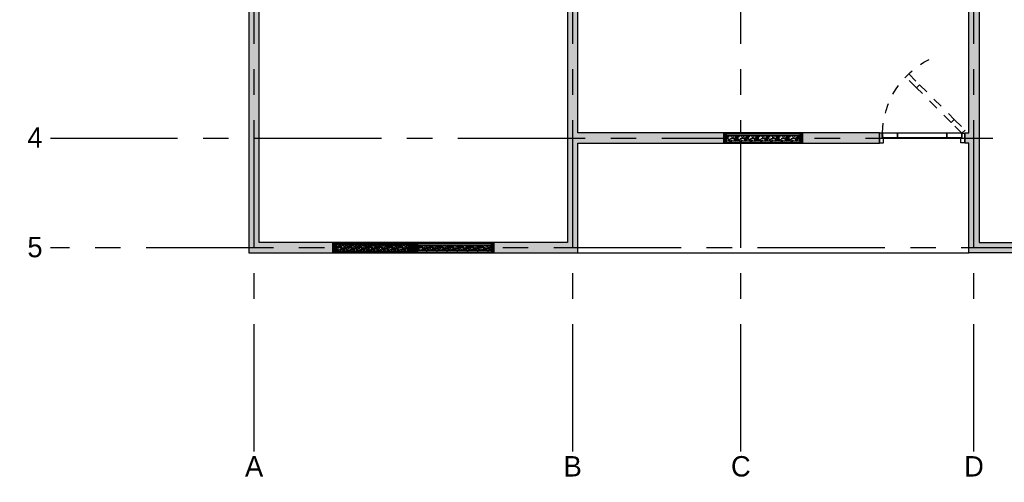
# Model space of a CAD drawing. Header units: millimetres. Extents: x 6619.4 to 6634.2, y 1232.2 to 1243.1.
# Tile 1 of 3: x 6619.4 to 6629.1, y 1232.2 to 1236.7. Entities that reach past the tile are written whole.
import ezdxf
from ezdxf.enums import TextEntityAlignment as Align

# ---------------------------------------------------------------- set-up
doc = ezdxf.new("R2010")
doc.units = ezdxf.units.MM
doc.set_wipeout_variables(frame=1)
doc.linetypes.add('CENTER', pattern=[2, 1.25, -0.25, 0.25, -0.25])
doc.linetypes.add('HIDDEN', pattern=[0.375, 0.25, -0.125])
for name, color, linetype in [('EJES', 2, 'CENTER'), ('EJES @ 0.5', 2, 'CENTER'), ('PAREDES', 3, 'Continuous'), ('PATT', 8, 'Continuous'), ('PISO', 1, 'Continuous'), ('PUERTAS', 2, 'Continuous'), ('VENTANAS', 2, 'Continuous')]:
    doc.layers.add(name, color=color, linetype=linetype)
doc.styles.add('century gothic', font='GOTHIC.TTF')
doc.styles.get("Standard").update_dxf_attribs({"font": 'arial.ttf'})

# ---------------------------------------------------------------- blocks, each defined once
blk = doc.blocks.new('ejes')
at = {"color": 2, "linetype": 'Continuous'}
blk.add_wipeout([(-0.109, 0.275), (-0.065, 0.291), (-0.006, 0.3), (0.06, 0.297), (0.095, 0.288), (0.16, 0.261), (0.183, 0.246), (0.215, 0.22), (0.241, 0.193), (0.271, 0.149), (0.271, 0.149), (0.292, 0.103), (0.304, 0.065), (0.309, 0.032), (0.31, 0.001), (0.309, -0.027), (0.309, -0.027), (0.3, -0.077), (0.288, -0.113), (0.279, -0.133), (0.259, -0.168), (0.238, -0.195), (0.219, -0.215), (0.19, -0.24), (0.159, -0.26), (0.125, -0.277), (0.089, -0.289), (0.046, -0.297), (0.01, -0.299), (-0.037, -0.296), (-0.069, -0.289), (-0.097, -0.279), (-0.144, -0.256), (-0.171, -0.238), (-0.192, -0.221), (-0.215, -0.197), (-0.215, -0.197), (-0.257, -0.136), (-0.272, -0.101), (-0.272, -0.101), (-0.287, -0.034), (-0.29, 0.001), (-0.287, 0.036), (-0.281, 0.07), (-0.273, 0.099), (-0.258, 0.134), (-0.234, 0.174), (-0.216, 0.198), (-0.197, 0.217), (-0.175, 0.236), (-0.154, 0.251), (-0.126, 0.268), (-0.126, 0.268), (-0.118, 0.272)], dxfattribs=at)
at = {"layer": 'EJES', "color": 3}
blk.add_attdef('EJES', text='', height=0.3, dxfattribs=at).set_placement((0.01, -0.174), align=Align.CENTER)
blk = doc.blocks.new('D1')
at = {"layer": 'PUERTAS', "color": 8, "linetype": 'HIDDEN', "ltscale": 0.1}
for points in [[(-4208.25, 3483.89), (-4218.86, 3473.29), (-4215.89, 3470.32), (-4205.28, 3480.92)], [(-4218.86, 3473.29), (-4252.9, 3439.25), (-4249.93, 3436.28), (-4215.89, 3470.32)], [(-4252.9, 3439.25), (-4263.5, 3428.64), (-4260.53, 3425.67), (-4249.93, 3436.28)]]:
    blk.add_lwpolyline(points, close=True, dxfattribs=at)
at = {"layer": 'PUERTAS'}
for points in [[(-4263.46, 3425.67), (-4263.46, 3416.17), (-4259.46, 3416.17), (-4259.46, 3421.47), (-4260.73, 3421.47), (-4260.73, 3425.67), (-4263.46, 3425.67)], [(-4179.46, 3425.67), (-4179.46, 3416.17), (-4183.46, 3416.17), (-4183.46, 3421.47), (-4182.19, 3421.47), (-4182.19, 3425.67), (-4179.46, 3425.67)]]:
    blk.add_lwpolyline(points, dxfattribs=at)
for points in [[(-4245.53, 3421.47), (-4260.53, 3421.47), (-4260.53, 3425.67), (-4245.53, 3425.67)], [(-4197.39, 3421.47), (-4245.53, 3421.47), (-4245.53, 3425.67), (-4197.39, 3425.67)], [(-4182.39, 3421.47), (-4197.39, 3421.47), (-4197.39, 3425.67), (-4182.39, 3425.67)]]:
    blk.add_lwpolyline(points, close=True, dxfattribs=at)
at = {"layer": 'PUERTAS', "color": 8, "linetype": 'HIDDEN', "ltscale": 0.1}
blk.add_arc((-4265.71, 3423.52), 83.35, 1.47745, 63.28932, dxfattribs=at)
blk = doc.blocks.new('PZ00')
at = {"layer": 'VENTANAS'}
h = blk.add_hatch(dxfattribs=at)
h.set_pattern_fill('LOGEND', color=250, scale=0.06, pattern_type=2)
h.set_pattern_definition([(0, (0.021, 0), (0.06, 0.06), [0.018, -0.042]), (0, (0.021, 0.003), (0.06, 0.06), [0.018, -0.042]), (0, (0.024, 0.009), (0.06, 0.06), [0.012, -0.048]), (0, (0.027, 0.015), (0.06, 0.06), [0.009, -0.051]), (0, (0.027, 0.021), (0.06, 0.06), [0.006, -0.054]), (0, (0.012, 0.027), (0.06, 0.06), [0.003, -0.015, 0.003, -0.039]), (0, (0.021, 0.03), (0.06, 0.06), [0.003, -0.024, 0.009, -0.024]), (0, (0.033, 0.033), (0.06, 0.06), [0.003, -0.003, 0.003, -0.051]), (0, (0.03, 0.036), (0.06, 0.06), [0.003, -0.057]), (0, (0.027, 0.042), (0.06, 0.06), [0.009, -0.051]), (0, (0.027, 0.048), (0.06, 0.06), [0.012, -0.048]), (0, (0.024, 0.054), (0.06, 0.06), [0.015, -0.018, 0.003, -0.024]), (90, (0, 0.018), (-0.06, 0.06), [0.003, -0.006, 0.015, -0.036]), (90, (0.003, 0.024), (-0.06, 0.06), [0.003, -0.003, 0.009, -0.045]), (90, (0.006, 0.048), (-0.06, 0.06), [0.006, -0.054]), (90, (0.009, 0.024), (-0.06, 0.06), [0.012, -0.018, 0.003, -0.027]), (90, (0.012, 0.057), (-0.06, 0.06), [0.003, -0.057]), (90, (0.015, 0.027), (-0.06, 0.06), [0.009, -0.051]), (90, (0.021, 0.03), (-0.06, 0.06), [0.006, -0.054]), (90, (0.027, 0.03), (-0.06, 0.06), [0.003, -0.009, 0.009, -0.039]), (90, (0.03, 0.033), (-0.06, 0.06), [0.003, -0.057]), (90, (0.033, 0.021), (-0.06, 0.06), [0.0084, -0.0516]), (90, (0.036, 0.009), (-0.06, 0.06), [0.006, -0.054]), (90, (0.042, 0.033), (-0.06, 0.06), [0.003, -0.057]), (90, (0.048, 0.03), (-0.06, 0.06), [0.009, -0.051]), (90, (0.054, 0.03), (-0.06, 0.06), [0.009, -0.051]), (45, (0.045, 0.006), (7e-18, 0.06), [0.0042426, -0.0042426, 0.0042426, -0.07212501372]), (45, (0.033, 0.021), (7e-18, 0.06), [0.0084852, -0.0763676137]), (45, (0.009, 0.051), (7e-18, 0.06), [0.0084852, -0.0763676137]), (45, (0.021, 0.036), (7e-18, 0.06), [0.0084852, -0.0763676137]), (45, (0.024, 0.024), (7e-18, 0.06), [0.0084852, -0.0763676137]), (45, (0.042, 0.012), (7e-18, 0.06), [0.0084852, -0.0763676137]), (45, (0.036, 0.015), (7e-18, 0.06), [0.01272792, -0.0721248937]), (45, (0.018, 0.042), (7e-18, 0.06), [0.0042426, -0.0806102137]), (45, (0.015, 0.048), (7e-18, 0.06), [0.0042426, -0.0806102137]), (45, (0.039, 0.048), (7e-18, 0.06), [0.0042426, -0.0806102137]), (45, (0.015, 0.018), (7e-18, 0.06), [0.0042426, -0.0806102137]), (45, (0.048, 0.039), (7e-18, 0.06), [0.0042426, -0.0806102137]), (45, (0.027, 0.033), (7e-18, 0.06), [0.0042426, -0.0806102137]), (45, (0.033, 0.039), (7e-18, 0.06), [0.0042426, -0.0806102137]), (135, (0.03, 0.027), (-0.06, 7e-18), [0.0042426, -0.0042426, 0.01272792, -0.06363969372]), (135, (0.039, 0.027), (-0.06, 7e-18), [0.0042426, -0.0806102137]), (135, (0.039, 0.006), (-0.06, 7e-18), [0.0042426, -0.0806102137]), (135, (0.027, 0.021), (-0.06, 7e-18), [0.0042426, -0.0806102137]), (135, (0.036, 0.033), (-0.06, 7e-18), [0.0042426, -0.0806102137]), (135, (0.021, 0.018), (-0.06, 7e-18), [0.0042426, -0.0806102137]), (135, (0.045, 0.018), (-0.06, 7e-18), [0.0042426, -0.0806102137]), (135, (0.003, 0), (-0.06, 7e-18), [0.0042426, -0.0806102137]), (135, (0.006, 0.003), (-0.06, 7e-18), [0.0084852, -0.0763676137]), (135, (0.009, 0.006), (-0.06, 7e-18), [0.0084852, -0.0763676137]), (135, (0.015, 0.006), (-0.06, 7e-18), [0.0084852, -0.0763676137]), (135, (0.018, 0.012), (-0.06, 7e-18), [0.0084852, -0.0763676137]), (135, (0.042, 0.036), (-0.06, 7e-18), [0.0084852, -0.0763676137]), (135, (0.054, 0.006), (-0.06, 7e-18), [0.0084852, -0.0763676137]), (135, (0.057, 0.054), (-0.06, 7e-18), [0.0084852, -0.0763676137]), (135, (0.057, 0.048), (-0.06, 7e-18), [0.0084852, -0.0763676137]), (135, (0.051, 0.045), (-0.06, 7e-18), [0.0084852, -0.0763676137]), (135, (0.009, 0.045), (-0.06, 7e-18), [0.01272792, -0.0721248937]), (135, (0.048, 0.039), (-0.06, 7e-18), [0.01272792, -0.0721248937]), (26.5650512, (0.015, 0.057), (0.06, 2e-11), [0.006708, -0.1274560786]), (26.5650512, (0.015, 0.027), (0.06, 2e-11), [0.006708, -0.1274560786]), (26.5650512, (0.021, 0.045), (0.06, 2e-11), [0.006708, -0.1274560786]), (26.5650512, (0.039, 0.003), (0.06, 2e-11), [0.006708, -0.1274560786]), (26.5650512, (0.036, 0.009), (0.06, 2e-11), [0.006708, -0.1274560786]), (26.5650512, (0.018, 0.021), (0.06, 2e-11), [0.006708, -0.1274560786]), (26.5650512, (0.018, 0.051), (0.06, 2e-11), [0.006708, -0.1274560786]), (26.5650512, (0.036, 0.033), (0.06, 2e-11), [0.013416, -0.1207480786]), (63.4349488, (0.036, 0.042), (3e-12, 0.06), [0.006708, -0.1274560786]), (63.4349488, (0.045, 0.024), (3e-12, 0.06), [0.006708, -0.1274560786]), (63.4349488, (0.015, 0.036), (3e-12, 0.06), [0.006708, -0.1274560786]), (63.4349488, (0.003, 0.039), (3e-12, 0.06), [0.006708, -0.1274560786]), (63.4349488, (0.039, 0.027), (3e-12, 0.06), [0.006708, -0.1274560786]), (63.4349488, (0.033, 0.027), (3e-12, 0.06), [0.006708, -0.1274560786]), (63.4349488, (0.009, 0.036), (3e-12, 0.06), [0.013416, -0.1207480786]), (63.4349488, (0.054, 0.015), (3e-12, 0.06), [0.013416, -0.1207480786]), (63.4349488, (0.048, 0.018), (3e-12, 0.06), [0.013416, -0.1207480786]), (116.5650512, (0, 0.009), (-2e-11, 0.06), [0.006708, -0.1274560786]), (116.5650512, (0, 0.042), (-2e-11, 0.06), [0.006708, -0.1274560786]), (116.5650512, (0.012, 0), (-2e-11, 0.06), [0.006708, -0.1274560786]), (116.5650512, (0.006, 0.054), (-2e-11, 0.06), [0.006708, -0.1274560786]), (116.5650512, (0.012, 0.018), (-2e-11, 0.06), [0.006708, -0.1274560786]), (116.5650512, (0.024, 0.024), (-2e-11, 0.06), [0.006708, -0.1274560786]), (116.5650512, (0.03, 0.036), (-2e-11, 0.06), [0.006708, -0.1274560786]), (116.5650512, (0.003, 0.012), (1.927e-08, 0.06000000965), [0.006708, -0.1274560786]), (116.5650512, (0.018, 0.021), (-2e-11, 0.06), [0.006708, -0.1274560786]), (116.5650512, (0.036, 0.015), (-2e-11, 0.06), [0.006708, -0.1274560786]), (116.5650512, (0.042, 0.021), (-2e-11, 0.06), [0.006708, -0.1274560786]), (116.5650512, (0.054, 0.039), (-2e-11, 0.06), [0.006708, -0.1274560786]), (116.5650512, (0.009, 0.057), (-2e-11, 0.06), [0.006708, -0.1274560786]), (116.5650512, (0, 0.054), (-2e-11, 0.06), [0.013416, -0.1207480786]), (116.5650512, (0.009, 0.012), (-2e-11, 0.06), [0.013416, -0.1207480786]), (153.4349488, (0, 0.003), (-0.06, 3e-12), [0.006708, -0.1274560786]), (153.4349488, (0.051, 0), (-0.06, 3e-12), [0.006708, -0.1274560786]), (153.4349488, (0.048, 0.03), (-0.06, 3e-12), [0.006708, -0.1274560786]), (153.4349488, (0.024, 0.009), (-0.06, 3e-12), [0.006708, -0.1274560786]), (153.4349488, (0.021, 0.003), (-0.06, 3e-12), [0.006708, -0.1274560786]), (153.4349488, (0.027, 0.015), (-0.06, 3e-12), [0.006708, -0.1274560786]), (153.4349488, (0.045, 0.051), (-0.06, 3e-12), [0.006708, -0.1274560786]), (153.4349488, (0.051, 0.054), (-0.06, 3e-12), [0.013416, -0.1207480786])])
h.paths.add_polyline_path([(6626.9959, 1232.522), (6626.9709, 1232.522), (6626.9709, 1232.432), (6626.9959, 1232.432)])
blk.add_lwpolyline([(6626.9709, 1232.522), (6626.9709, 1232.432), (6626.9959, 1232.432), (6626.9959, 1232.522)], close=True, dxfattribs=at)
blk = doc.blocks.new('V01')
blk.add_wipeout([(6626.9669, 1232.3745), (6628.5449, 1232.3745), (6628.5449, 1232.2745), (6626.9669, 1232.2745)]).dxf.layer = 'VENTANAS'
at = {"layer": 'VENTANAS'}
h = blk.add_hatch(dxfattribs=at)
h.set_pattern_fill('MADERA_03', color=250, scale=0.1, pattern_type=2)
h.set_pattern_definition([(0, (4.53784, -0.57398), (0, 0.1), [0.02, -0.08]), (8.9726, (4.5388366, -0.6279777), (0.600000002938, 0.099999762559), [0.0192354, -1.9043029]), (5.7105, (4.537837, -0.621978), (0.900000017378, 0.09999855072), [0.0200998, -0.9848876]), (344.5779, (4.5378366, -0.5919777), (1.0999999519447, -0.2999987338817), [0.0300832, -2.9782377]), (353.6599, (4.539837, -0.558978), (0.100000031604, 2.043e-07), [0.0181108, -0.8874276]), (345.0686, (4.5428366, -0.615978), (0.3999999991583, -0.0999998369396), [0.0155242, -1.5368932]), (348.6901, (4.507837, -0.557978), (0.10000002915, 3.7066e-08), [0.0407922, -0.4691097]), (5.7105, (4.538837, -0.636978), (0.900000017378, 0.09999855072), [0.0100499, -0.9949375]), (0, (4.53784, -0.59498), (0, 0.1), [0.01, -0.09]), (0, (4.51784, -0.58298), (0, 0.1), [0.03, -0.07]), (11.3099, (4.537837, -0.567978), (0.399999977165, 0.099999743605), [0.010198, -0.4997039]), (2.7263, (4.5278366, -0.6049777), (2.0000000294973, 0.0999996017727), [0.0210238, -2.0813558]), (352.4054, (4.5328366, -0.607978), (0.7999999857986, -0.099999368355), [0.0151327, -1.4981417]), (0, (4.52784, -0.64598), (0, 0.1), [0.02, -0.08]), (358.8309, (4.5178366, -0.6509777), (0.10000001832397, 7.68017e-08), [0.0490102, -4.85201]), (0, (4.51784, -0.57598), (0, 0.1), [0.01, -0.09]), (0, (4.52784, -0.56798), (0, 0.1), [0.01, -0.09]), (0, (4.48284, -0.55898), (0, 0.1), [0.015, -0.085]), (350.5377, (4.509837, -0.553978), (0.10000000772, 3.876e-08), [0.0304138, -0.5778624]), (0, (4.47784, -0.55398), (0, 0.1), [0.02, -0.08]), (0, (4.46684, -0.64398), (0, 0.1), [0.011, -0.089]), (0, (4.51784, -0.63898), (0, 0.1), [0.01, -0.09]), (0, (4.46684, -0.63598), (0, 0.1), [0.021, -0.079]), (5.4403, (4.5178366, -0.6299777), (0.999999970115, 0.099999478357), [0.021095, -2.0884072]), (0, (4.51884, -0.62198), (0, 0.1), [0.019, -0.081]), (0, (4.46684, -0.61998), (0, 0.1), [0.011, -0.089]), (358.8309, (4.4788366, -0.6039777), (0.10000001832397, 7.68017e-08), [0.0490102, -4.85201]), (0, (4.48784, -0.59498), (0, 0.1), [0.01, -0.09]), (0, (4.47784, -0.59198), (0, 0.1), [0.01, -0.09]), (0, (4.51784, -0.59198), (0, 0.1), [0.02, -0.08]), (0, (4.49784, -0.58998), (0, 0.1), [0.01, -0.09]), (0, (4.47784, -0.57798), (0, 0.1), [0.02, -0.08]), (19.6538, (4.5048366, -0.619978), (1.100000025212, 0.39999945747), [0.0148661, -1.4717406]), (11.3099, (4.487837, -0.591978), (0.399999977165, 0.099999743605), [0.010198, -0.4997039]), (11.3099, (4.527837, -0.596978), (0.399999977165, 0.099999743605), [0.010198, -0.4997039]), (5.7105, (4.497837, -0.558978), (0.900000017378, 0.09999855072), [0.0100499, -0.9949375]), (349.6952, (4.466837, -0.551978), (0.599999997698, -0.099999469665), [0.0111803, -1.1068535]), (348.6901, (4.477837, -0.643978), (0.10000002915, 3.7066e-08), [0.010198, -0.4997039]), (90, (4.48784, -0.64598), (-0.1, 6e-18), [0, -0.1]), (346.6076, (4.4668366, -0.5899777), (1.700000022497, -0.3999969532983), [0.021587, -2.1371154]), (11.3099, (4.527837, -0.575978), (0.399999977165, 0.099999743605), [0.010198, -0.4997039]), (10.3048, (4.527837, -0.638978), (0.499999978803, 0.099999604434), [0.0111803, -1.1068535]), (348.6901, (4.497837, -0.594978), (0.10000002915, 3.7066e-08), [0.010198, -0.4997039]), (348.6901, (4.507837, -0.589978), (0.10000002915, 3.7066e-08), [0.010198, -0.4997039]), (341.5651, (4.466837, -0.599978), (0.09999997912, 1.1683e-07), [0.0126491, -0.3035786]), (345.9638, (4.477837, -0.565978), (0.09999996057, 1.2437e-07), [0.0412311, -0.3710794]), (343.3008, (4.497837, -0.558978), (0.699999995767, -0.199999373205), [0.0313209, -1.0127095]), (0, (4.49784, -0.55398), (0, 0.1), [0.012, -0.088]), (345.9638, (4.487837, -0.635978), (0.09999996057, 1.2437e-07), [0.0412311, -0.3710794]), (345.9638, (4.477837, -0.628978), (0.09999996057, 1.2437e-07), [0.0412311, -0.3710794]), (345.9638, (4.477837, -0.619978), (0.09999996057, 1.2437e-07), [0.0412311, -0.3710794]), (349.6952, (4.466837, -0.575978), (0.599999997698, -0.099999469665), [0.0111803, -1.1068535]), (345.9638, (4.497837, -0.577978), (0.09999996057, 1.2437e-07), [0.0206155, -0.391695]), (349.6952, (4.466837, -0.607978), (0.599999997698, -0.099999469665), [0.0111803, -1.1068535]), (357.6141, (4.5188366, -0.6149777), (0.0999999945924, 1.22641e-07), [0.0240208, -2.3780615]), (349.6952, (4.507837, -0.596978), (0.599999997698, -0.099999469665), [0.0111803, -1.1068535]), (12.5288, (4.518837, -0.598978), (0.400000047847, 0.099999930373), [0.0092195, -0.9127349]), (349.5626, (4.4668366, -0.6129777), (1.099999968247, -0.1999985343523), [0.0386394, -3.8252955]), (351.8699, (4.504837, -0.619978), (0.099999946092, -2.4175e-08), [0.0141421, -0.6929646]), (4.7636, (4.477837, -0.609978), (1.099999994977, 0.099999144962), [0.0240832, -1.1800762]), (0, (4.50184, -0.60798), (0, 0.1), [0.031, -0.069]), (344.7449, (4.466837, -0.562978), (0.399999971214, -0.099999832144), [0.0114018, -1.1287736]), (350.5377, (4.487837, -0.645978), (0.10000000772, 3.876e-08), [0.0304138, -0.5778624]), (340.0169, (4.466837, -0.624978), (0.29999998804, -0.09999993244), [0.0117047, -1.1587652]), (0, (4.54784, -0.56598), (0, 0.1), [0.005, -0.095]), (0, (4.54784, -0.60998), (0, 0.1), [0.01, -0.09]), (11.3099, (4.547837, -0.645978), (0.399999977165, 0.099999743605), [0.010198, -0.4997039]), (0, (4.54884, -0.63598), (0, 0.1), [0.018, -0.082]), (343.3008, (4.547837, -0.582978), (0.699999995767, -0.199999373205), [0.0104403, -1.0335901]), (348.0207, (4.5488366, -0.6039777), (1.8999999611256, -0.4001097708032), [0.0184007, -3.3550644]), (90, (4.54784, -0.64598), (-0.1, 6e-18), [0, -0.1]), (0, (4.55784, -0.64398), (0, 0.1), [0.009, -0.091]), (0, (4.55784, -0.62498), (0, 0.1), [0.009, -0.091]), (0, (4.55784, -0.61998), (0, 0.1), [0.009, -0.091]), (336.0376, (4.557837, -0.585978), (0.700000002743, -0.299998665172), [0.0098489, -0.9750362]), (348.5163, (4.5578366, -0.5739777), (0.49999999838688, -0.1000155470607), [0.0091838, -6.5215525]), (341.5651, (4.557837, -0.609978), (0.09999997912, 1.1683e-07), [0.0094868, -0.3067408]), (347.4712, (4.557837, -0.560978), (0.500000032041, -0.099999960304), [0.0092195, -0.9127349])])
h.paths.add_polyline_path([(6626.9919, 1232.3545), (6626.9919, 1232.2945), (6627.7119, 1232.2945), (6627.7119, 1232.3545)])
h = blk.add_hatch(dxfattribs=at)
h.set_pattern_fill('MADERA_03', color=250, scale=0.1, pattern_type=2)
h.set_pattern_definition([(0, (4.53584, -0.57398), (0, 0.1), [0.02, -0.08]), (8.9726, (4.5368366, -0.6279777), (0.600000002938, 0.099999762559), [0.0192354, -1.9043029]), (5.7105, (4.535837, -0.621978), (0.900000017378, 0.09999855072), [0.0200998, -0.9848876]), (344.5779, (4.5358366, -0.5919777), (1.0999999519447, -0.2999987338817), [0.0300832, -2.9782377]), (353.6599, (4.537837, -0.558978), (0.100000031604, 2.043e-07), [0.0181108, -0.8874276]), (345.0686, (4.5408366, -0.615978), (0.3999999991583, -0.0999998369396), [0.0155242, -1.5368932]), (348.6901, (4.505837, -0.557978), (0.10000002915, 3.7066e-08), [0.0407922, -0.4691097]), (5.7105, (4.536837, -0.636978), (0.900000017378, 0.09999855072), [0.0100499, -0.9949375]), (0, (4.53584, -0.59498), (0, 0.1), [0.01, -0.09]), (0, (4.51584, -0.58298), (0, 0.1), [0.03, -0.07]), (11.3099, (4.535837, -0.567978), (0.399999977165, 0.099999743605), [0.010198, -0.4997039]), (2.7263, (4.5258366, -0.6049777), (2.0000000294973, 0.0999996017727), [0.0210238, -2.0813558]), (352.4054, (4.5308366, -0.607978), (0.7999999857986, -0.099999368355), [0.0151327, -1.4981417]), (0, (4.52584, -0.64598), (0, 0.1), [0.02, -0.08]), (358.8309, (4.5158366, -0.6509777), (0.10000001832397, 7.68017e-08), [0.0490102, -4.85201]), (0, (4.51584, -0.57598), (0, 0.1), [0.01, -0.09]), (0, (4.52584, -0.56798), (0, 0.1), [0.01, -0.09]), (0, (4.48084, -0.55898), (0, 0.1), [0.015, -0.085]), (350.5377, (4.507837, -0.553978), (0.10000000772, 3.876e-08), [0.0304138, -0.5778624]), (0, (4.47584, -0.55398), (0, 0.1), [0.02, -0.08]), (0, (4.46484, -0.64398), (0, 0.1), [0.011, -0.089]), (0, (4.51584, -0.63898), (0, 0.1), [0.01, -0.09]), (0, (4.46484, -0.63598), (0, 0.1), [0.021, -0.079]), (5.4403, (4.5158366, -0.6299777), (0.999999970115, 0.099999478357), [0.021095, -2.0884072]), (0, (4.51684, -0.62198), (0, 0.1), [0.019, -0.081]), (0, (4.46484, -0.61998), (0, 0.1), [0.011, -0.089]), (358.8309, (4.4768366, -0.6039777), (0.10000001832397, 7.68017e-08), [0.0490102, -4.85201]), (0, (4.48584, -0.59498), (0, 0.1), [0.01, -0.09]), (0, (4.47584, -0.59198), (0, 0.1), [0.01, -0.09]), (0, (4.51584, -0.59198), (0, 0.1), [0.02, -0.08]), (0, (4.49584, -0.58998), (0, 0.1), [0.01, -0.09]), (0, (4.47584, -0.57798), (0, 0.1), [0.02, -0.08]), (19.6538, (4.5028366, -0.619978), (1.100000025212, 0.39999945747), [0.0148661, -1.4717406]), (11.3099, (4.485837, -0.591978), (0.399999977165, 0.099999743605), [0.010198, -0.4997039]), (11.3099, (4.525837, -0.596978), (0.399999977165, 0.099999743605), [0.010198, -0.4997039]), (5.7105, (4.495837, -0.558978), (0.900000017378, 0.09999855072), [0.0100499, -0.9949375]), (349.6952, (4.464837, -0.551978), (0.599999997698, -0.099999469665), [0.0111803, -1.1068535]), (348.6901, (4.475837, -0.643978), (0.10000002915, 3.7066e-08), [0.010198, -0.4997039]), (90, (4.48584, -0.64598), (-0.1, 6e-18), [0, -0.1]), (346.6076, (4.4648366, -0.5899777), (1.700000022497, -0.3999969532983), [0.021587, -2.1371154]), (11.3099, (4.525837, -0.575978), (0.399999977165, 0.099999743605), [0.010198, -0.4997039]), (10.3048, (4.525837, -0.638978), (0.499999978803, 0.099999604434), [0.0111803, -1.1068535]), (348.6901, (4.495837, -0.594978), (0.10000002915, 3.7066e-08), [0.010198, -0.4997039]), (348.6901, (4.505837, -0.589978), (0.10000002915, 3.7066e-08), [0.010198, -0.4997039]), (341.5651, (4.464837, -0.599978), (0.09999997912, 1.1683e-07), [0.0126491, -0.3035786]), (345.9638, (4.475837, -0.565978), (0.09999996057, 1.2437e-07), [0.0412311, -0.3710794]), (343.3008, (4.495837, -0.558978), (0.699999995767, -0.199999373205), [0.0313209, -1.0127095]), (0, (4.49584, -0.55398), (0, 0.1), [0.012, -0.088]), (345.9638, (4.485837, -0.635978), (0.09999996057, 1.2437e-07), [0.0412311, -0.3710794]), (345.9638, (4.475837, -0.628978), (0.09999996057, 1.2437e-07), [0.0412311, -0.3710794]), (345.9638, (4.475837, -0.619978), (0.09999996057, 1.2437e-07), [0.0412311, -0.3710794]), (349.6952, (4.464837, -0.575978), (0.599999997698, -0.099999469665), [0.0111803, -1.1068535]), (345.9638, (4.495837, -0.577978), (0.09999996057, 1.2437e-07), [0.0206155, -0.391695]), (349.6952, (4.464837, -0.607978), (0.599999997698, -0.099999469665), [0.0111803, -1.1068535]), (357.6141, (4.5168366, -0.6149777), (0.0999999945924, 1.22641e-07), [0.0240208, -2.3780615]), (349.6952, (4.505837, -0.596978), (0.599999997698, -0.099999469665), [0.0111803, -1.1068535]), (12.5288, (4.516837, -0.598978), (0.400000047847, 0.099999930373), [0.0092195, -0.9127349]), (349.5626, (4.4648366, -0.6129777), (1.099999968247, -0.1999985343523), [0.0386394, -3.8252955]), (351.8699, (4.502837, -0.619978), (0.099999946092, -2.4175e-08), [0.0141421, -0.6929646]), (4.7636, (4.475837, -0.609978), (1.099999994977, 0.099999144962), [0.0240832, -1.1800762]), (0, (4.49984, -0.60798), (0, 0.1), [0.031, -0.069]), (344.7449, (4.464837, -0.562978), (0.399999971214, -0.099999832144), [0.0114018, -1.1287736]), (350.5377, (4.485837, -0.645978), (0.10000000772, 3.876e-08), [0.0304138, -0.5778624]), (340.0169, (4.464837, -0.624978), (0.29999998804, -0.09999993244), [0.0117047, -1.1587652]), (0, (4.54584, -0.56598), (0, 0.1), [0.005, -0.095]), (0, (4.54584, -0.60998), (0, 0.1), [0.01, -0.09]), (11.3099, (4.545837, -0.645978), (0.399999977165, 0.099999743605), [0.010198, -0.4997039]), (0, (4.54684, -0.63598), (0, 0.1), [0.018, -0.082]), (343.3008, (4.545837, -0.582978), (0.699999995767, -0.199999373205), [0.0104403, -1.0335901]), (348.0207, (4.5468366, -0.6039777), (1.8999999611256, -0.4001097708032), [0.0184007, -3.3550644]), (90, (4.54584, -0.64598), (-0.1, 6e-18), [0, -0.1]), (0, (4.55584, -0.64398), (0, 0.1), [0.009, -0.091]), (0, (4.55584, -0.62498), (0, 0.1), [0.009, -0.091]), (0, (4.55584, -0.61998), (0, 0.1), [0.009, -0.091]), (336.0376, (4.555837, -0.585978), (0.700000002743, -0.299998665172), [0.0098489, -0.9750362]), (348.5163, (4.5558366, -0.5739777), (0.49999999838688, -0.1000155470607), [0.0091838, -6.5215525]), (341.5651, (4.555837, -0.609978), (0.09999997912, 1.1683e-07), [0.0094868, -0.3067408]), (347.4712, (4.555837, -0.560978), (0.500000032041, -0.099999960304), [0.0092195, -0.9127349])])
h.paths.add_polyline_path([(6627.7999, 1232.3545), (6627.7999, 1232.2945), (6628.5199, 1232.2945), (6628.5199, 1232.3545)])
for points in [[(6626.9669, 1232.3745), (6626.9669, 1232.2745), (6628.5449, 1232.2745), (6628.5449, 1232.3745)], [(6626.9669, 1232.3695), (6628.5449, 1232.3695), (6628.5449, 1232.2795), (6626.9669, 1232.2795)], [(6626.9919, 1232.3545), (6626.9919, 1232.2945), (6627.7119, 1232.2945), (6627.7119, 1232.3545)], [(6628.5199, 1232.3545), (6628.5199, 1232.2945), (6627.7999, 1232.2945), (6627.7999, 1232.3545)]]:
    blk.add_lwpolyline(points, close=True, dxfattribs=at)
for p in [(-0.004, -0.1525), (0.741, -0.1525), (0.804, -0.1525), (1.549, -0.1525)]:
    blk.add_blockref('PZ00', p, dxfattribs=at)
blk = doc.blocks.new('PZ01')
h = blk.add_hatch()
h.set_pattern_fill('LOGEND', color=250, scale=0.06, pattern_type=2)
h.set_pattern_definition([(0, (0.021, 0), (0.06, 0.06), [0.018, -0.042]), (0, (0.021, 0.003), (0.06, 0.06), [0.018, -0.042]), (0, (0.024, 0.009), (0.06, 0.06), [0.012, -0.048]), (0, (0.027, 0.015), (0.06, 0.06), [0.009, -0.051]), (0, (0.027, 0.021), (0.06, 0.06), [0.006, -0.054]), (0, (0.012, 0.027), (0.06, 0.06), [0.003, -0.015, 0.003, -0.039]), (0, (0.021, 0.03), (0.06, 0.06), [0.003, -0.024, 0.009, -0.024]), (0, (0.033, 0.033), (0.06, 0.06), [0.003, -0.003, 0.003, -0.051]), (0, (0.03, 0.036), (0.06, 0.06), [0.003, -0.057]), (0, (0.027, 0.042), (0.06, 0.06), [0.009, -0.051]), (0, (0.027, 0.048), (0.06, 0.06), [0.012, -0.048]), (0, (0.024, 0.054), (0.06, 0.06), [0.015, -0.018, 0.003, -0.024]), (90, (0, 0.018), (-0.06, 0.06), [0.003, -0.006, 0.015, -0.036]), (90, (0.003, 0.024), (-0.06, 0.06), [0.003, -0.003, 0.009, -0.045]), (90, (0.006, 0.048), (-0.06, 0.06), [0.006, -0.054]), (90, (0.009, 0.024), (-0.06, 0.06), [0.012, -0.018, 0.003, -0.027]), (90, (0.012, 0.057), (-0.06, 0.06), [0.003, -0.057]), (90, (0.015, 0.027), (-0.06, 0.06), [0.009, -0.051]), (90, (0.021, 0.03), (-0.06, 0.06), [0.006, -0.054]), (90, (0.027, 0.03), (-0.06, 0.06), [0.003, -0.009, 0.009, -0.039]), (90, (0.03, 0.033), (-0.06, 0.06), [0.003, -0.057]), (90, (0.033, 0.021), (-0.06, 0.06), [0.0084, -0.0516]), (90, (0.036, 0.009), (-0.06, 0.06), [0.006, -0.054]), (90, (0.042, 0.033), (-0.06, 0.06), [0.003, -0.057]), (90, (0.048, 0.03), (-0.06, 0.06), [0.009, -0.051]), (90, (0.054, 0.03), (-0.06, 0.06), [0.009, -0.051]), (45, (0.045, 0.006), (7e-18, 0.06), [0.0042426, -0.0042426, 0.0042426, -0.07212501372]), (45, (0.033, 0.021), (7e-18, 0.06), [0.0084852, -0.0763676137]), (45, (0.009, 0.051), (7e-18, 0.06), [0.0084852, -0.0763676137]), (45, (0.021, 0.036), (7e-18, 0.06), [0.0084852, -0.0763676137]), (45, (0.024, 0.024), (7e-18, 0.06), [0.0084852, -0.0763676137]), (45, (0.042, 0.012), (7e-18, 0.06), [0.0084852, -0.0763676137]), (45, (0.036, 0.015), (7e-18, 0.06), [0.01272792, -0.0721248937]), (45, (0.018, 0.042), (7e-18, 0.06), [0.0042426, -0.0806102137]), (45, (0.015, 0.048), (7e-18, 0.06), [0.0042426, -0.0806102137]), (45, (0.039, 0.048), (7e-18, 0.06), [0.0042426, -0.0806102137]), (45, (0.015, 0.018), (7e-18, 0.06), [0.0042426, -0.0806102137]), (45, (0.048, 0.039), (7e-18, 0.06), [0.0042426, -0.0806102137]), (45, (0.027, 0.033), (7e-18, 0.06), [0.0042426, -0.0806102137]), (45, (0.033, 0.039), (7e-18, 0.06), [0.0042426, -0.0806102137]), (135, (0.03, 0.027), (-0.06, 7e-18), [0.0042426, -0.0042426, 0.01272792, -0.06363969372]), (135, (0.039, 0.027), (-0.06, 7e-18), [0.0042426, -0.0806102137]), (135, (0.039, 0.006), (-0.06, 7e-18), [0.0042426, -0.0806102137]), (135, (0.027, 0.021), (-0.06, 7e-18), [0.0042426, -0.0806102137]), (135, (0.036, 0.033), (-0.06, 7e-18), [0.0042426, -0.0806102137]), (135, (0.021, 0.018), (-0.06, 7e-18), [0.0042426, -0.0806102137]), (135, (0.045, 0.018), (-0.06, 7e-18), [0.0042426, -0.0806102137]), (135, (0.003, 0), (-0.06, 7e-18), [0.0042426, -0.0806102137]), (135, (0.006, 0.003), (-0.06, 7e-18), [0.0084852, -0.0763676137]), (135, (0.009, 0.006), (-0.06, 7e-18), [0.0084852, -0.0763676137]), (135, (0.015, 0.006), (-0.06, 7e-18), [0.0084852, -0.0763676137]), (135, (0.018, 0.012), (-0.06, 7e-18), [0.0084852, -0.0763676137]), (135, (0.042, 0.036), (-0.06, 7e-18), [0.0084852, -0.0763676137]), (135, (0.054, 0.006), (-0.06, 7e-18), [0.0084852, -0.0763676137]), (135, (0.057, 0.054), (-0.06, 7e-18), [0.0084852, -0.0763676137]), (135, (0.057, 0.048), (-0.06, 7e-18), [0.0084852, -0.0763676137]), (135, (0.051, 0.045), (-0.06, 7e-18), [0.0084852, -0.0763676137]), (135, (0.009, 0.045), (-0.06, 7e-18), [0.01272792, -0.0721248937]), (135, (0.048, 0.039), (-0.06, 7e-18), [0.01272792, -0.0721248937]), (26.5650512, (0.015, 0.057), (0.06, 2e-11), [0.006708, -0.1274560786]), (26.5650512, (0.015, 0.027), (0.06, 2e-11), [0.006708, -0.1274560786]), (26.5650512, (0.021, 0.045), (0.06, 2e-11), [0.006708, -0.1274560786]), (26.5650512, (0.039, 0.003), (0.06, 2e-11), [0.006708, -0.1274560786]), (26.5650512, (0.036, 0.009), (0.06, 2e-11), [0.006708, -0.1274560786]), (26.5650512, (0.018, 0.021), (0.06, 2e-11), [0.006708, -0.1274560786]), (26.5650512, (0.018, 0.051), (0.06, 2e-11), [0.006708, -0.1274560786]), (26.5650512, (0.036, 0.033), (0.06, 2e-11), [0.013416, -0.1207480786]), (63.4349488, (0.036, 0.042), (3e-12, 0.06), [0.006708, -0.1274560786]), (63.4349488, (0.045, 0.024), (3e-12, 0.06), [0.006708, -0.1274560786]), (63.4349488, (0.015, 0.036), (3e-12, 0.06), [0.006708, -0.1274560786]), (63.4349488, (0.003, 0.039), (3e-12, 0.06), [0.006708, -0.1274560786]), (63.4349488, (0.039, 0.027), (3e-12, 0.06), [0.006708, -0.1274560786]), (63.4349488, (0.033, 0.027), (3e-12, 0.06), [0.006708, -0.1274560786]), (63.4349488, (0.009, 0.036), (3e-12, 0.06), [0.013416, -0.1207480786]), (63.4349488, (0.054, 0.015), (3e-12, 0.06), [0.013416, -0.1207480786]), (63.4349488, (0.048, 0.018), (3e-12, 0.06), [0.013416, -0.1207480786]), (116.5650512, (0, 0.009), (-2e-11, 0.06), [0.006708, -0.1274560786]), (116.5650512, (0, 0.042), (-2e-11, 0.06), [0.006708, -0.1274560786]), (116.5650512, (0.012, 0), (-2e-11, 0.06), [0.006708, -0.1274560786]), (116.5650512, (0.006, 0.054), (-2e-11, 0.06), [0.006708, -0.1274560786]), (116.5650512, (0.012, 0.018), (-2e-11, 0.06), [0.006708, -0.1274560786]), (116.5650512, (0.024, 0.024), (-2e-11, 0.06), [0.006708, -0.1274560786]), (116.5650512, (0.03, 0.036), (-2e-11, 0.06), [0.006708, -0.1274560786]), (116.5650512, (0.003, 0.012), (1.927e-08, 0.06000000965), [0.006708, -0.1274560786]), (116.5650512, (0.018, 0.021), (-2e-11, 0.06), [0.006708, -0.1274560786]), (116.5650512, (0.036, 0.015), (-2e-11, 0.06), [0.006708, -0.1274560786]), (116.5650512, (0.042, 0.021), (-2e-11, 0.06), [0.006708, -0.1274560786]), (116.5650512, (0.054, 0.039), (-2e-11, 0.06), [0.006708, -0.1274560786]), (116.5650512, (0.009, 0.057), (-2e-11, 0.06), [0.006708, -0.1274560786]), (116.5650512, (0, 0.054), (-2e-11, 0.06), [0.013416, -0.1207480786]), (116.5650512, (0.009, 0.012), (-2e-11, 0.06), [0.013416, -0.1207480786]), (153.4349488, (0, 0.003), (-0.06, 3e-12), [0.006708, -0.1274560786]), (153.4349488, (0.051, 0), (-0.06, 3e-12), [0.006708, -0.1274560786]), (153.4349488, (0.048, 0.03), (-0.06, 3e-12), [0.006708, -0.1274560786]), (153.4349488, (0.024, 0.009), (-0.06, 3e-12), [0.006708, -0.1274560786]), (153.4349488, (0.021, 0.003), (-0.06, 3e-12), [0.006708, -0.1274560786]), (153.4349488, (0.027, 0.015), (-0.06, 3e-12), [0.006708, -0.1274560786]), (153.4349488, (0.045, 0.051), (-0.06, 3e-12), [0.006708, -0.1274560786]), (153.4349488, (0.051, 0.054), (-0.06, 3e-12), [0.013416, -0.1207480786])])
h.paths.add_polyline_path([(6623.2407, 1234.1174), (6623.2027, 1234.1174), (6623.2027, 1234.0274), (6623.2407, 1234.0274)])
at = {"color": 2}
blk.add_lwpolyline([(6623.2027, 1234.0274), (6623.2407, 1234.0274), (6623.2407, 1234.1174), (6623.2027, 1234.1174)], close=True, dxfattribs=at)
blk = doc.blocks.new('V02')
blk.add_wipeout([(6623.31, 1232.3932), (6624.08, 1232.3932), (6624.08, 1232.2932), (6623.31, 1232.2932)]).dxf.layer = 'VENTANAS'
at = {"layer": 'VENTANAS'}
h = blk.add_hatch(dxfattribs=at)
h.set_pattern_fill('MADERA_03', color=250, scale=0.1, pattern_type=2)
h.set_pattern_definition([(0, (0.071, -0.5552), (0, 0.1), [0.02, -0.08]), (8.9726, (0.072, -0.609205), (0.600000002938, 0.099999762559), [0.0192354, -1.9043029]), (5.7105, (0.071, -0.603205), (0.900000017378, 0.09999855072), [0.0200998, -0.9848876]), (344.5779, (0.071, -0.573205), (1.0999999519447, -0.2999987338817), [0.0300832, -2.9782377]), (353.6599, (0.073, -0.540205), (0.100000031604, 2.043e-07), [0.0181108, -0.8874276]), (345.0686, (0.076, -0.597205), (0.3999999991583, -0.0999998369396), [0.0155242, -1.5368932]), (348.6901, (0.041, -0.539205), (0.10000002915, 3.7066e-08), [0.0407922, -0.4691097]), (5.7105, (0.072, -0.618205), (0.900000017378, 0.09999855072), [0.0100499, -0.9949375]), (0, (0.071, -0.5762), (0, 0.1), [0.01, -0.09]), (0, (0.051, -0.5642), (0, 0.1), [0.03, -0.07]), (11.3099, (0.071, -0.549205), (0.399999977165, 0.099999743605), [0.010198, -0.4997039]), (2.7263, (0.061, -0.586205), (2.0000000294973, 0.0999996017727), [0.0210238, -2.0813558]), (352.4054, (0.066, -0.589205), (0.7999999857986, -0.099999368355), [0.0151327, -1.4981417]), (0, (0.061, -0.6272), (0, 0.1), [0.02, -0.08]), (358.8309, (0.051, -0.632205), (0.10000001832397, 7.68017e-08), [0.0490102, -4.85201]), (0, (0.051, -0.5572), (0, 0.1), [0.01, -0.09]), (0, (0.061, -0.5492), (0, 0.1), [0.01, -0.09]), (0, (0.016, -0.5402), (0, 0.1), [0.015, -0.085]), (350.5377, (0.043, -0.535205), (0.10000000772, 3.876e-08), [0.0304138, -0.5778624]), (0, (0.011, -0.5352), (0, 0.1), [0.02, -0.08]), (0, (0, -0.6252), (0, 0.1), [0.011, -0.089]), (0, (0.051, -0.6202), (0, 0.1), [0.01, -0.09]), (0, (0, -0.6172), (0, 0.1), [0.021, -0.079]), (5.4403, (0.051, -0.611205), (0.999999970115, 0.099999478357), [0.021095, -2.0884072]), (0, (0.052, -0.6032), (0, 0.1), [0.019, -0.081]), (0, (0, -0.6012), (0, 0.1), [0.011, -0.089]), (358.8309, (0.012, -0.585205), (0.10000001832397, 7.68017e-08), [0.0490102, -4.85201]), (0, (0.021, -0.5762), (0, 0.1), [0.01, -0.09]), (0, (0.011, -0.5732), (0, 0.1), [0.01, -0.09]), (0, (0.051, -0.5732), (0, 0.1), [0.02, -0.08]), (0, (0.031, -0.5712), (0, 0.1), [0.01, -0.09]), (0, (0.011, -0.5592), (0, 0.1), [0.02, -0.08]), (19.6538, (0.038, -0.601205), (1.100000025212, 0.39999945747), [0.0148661, -1.4717406]), (11.3099, (0.021, -0.573205), (0.399999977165, 0.099999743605), [0.010198, -0.4997039]), (11.3099, (0.061, -0.578205), (0.399999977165, 0.099999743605), [0.010198, -0.4997039]), (5.7105, (0.031, -0.540205), (0.900000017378, 0.09999855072), [0.0100499, -0.9949375]), (349.6952, (0, -0.533205), (0.599999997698, -0.099999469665), [0.0111803, -1.1068535]), (348.6901, (0.011, -0.625205), (0.10000002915, 3.7066e-08), [0.010198, -0.4997039]), (90, (0.021, -0.6272), (-0.1, 6e-18), [0, -0.1]), (346.6076, (0, -0.571205), (1.700000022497, -0.3999969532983), [0.021587, -2.1371154]), (11.3099, (0.061, -0.557205), (0.399999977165, 0.099999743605), [0.010198, -0.4997039]), (10.3048, (0.061, -0.620205), (0.499999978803, 0.099999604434), [0.0111803, -1.1068535]), (348.6901, (0.031, -0.576205), (0.10000002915, 3.7066e-08), [0.010198, -0.4997039]), (348.6901, (0.041, -0.571205), (0.10000002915, 3.7066e-08), [0.010198, -0.4997039]), (341.5651, (0, -0.581205), (0.09999997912, 1.1683e-07), [0.0126491, -0.3035786]), (345.9638, (0.011, -0.547205), (0.09999996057, 1.2437e-07), [0.0412311, -0.3710794]), (343.3008, (0.031, -0.540205), (0.699999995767, -0.199999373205), [0.0313209, -1.0127095]), (0, (0.031, -0.5352), (0, 0.1), [0.012, -0.088]), (345.9638, (0.021, -0.617205), (0.09999996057, 1.2437e-07), [0.0412311, -0.3710794]), (345.9638, (0.011, -0.610205), (0.09999996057, 1.2437e-07), [0.0412311, -0.3710794]), (345.9638, (0.011, -0.601205), (0.09999996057, 1.2437e-07), [0.0412311, -0.3710794]), (349.6952, (0, -0.557205), (0.599999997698, -0.099999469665), [0.0111803, -1.1068535]), (345.9638, (0.031, -0.559205), (0.09999996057, 1.2437e-07), [0.0206155, -0.391695]), (349.6952, (0, -0.589205), (0.599999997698, -0.099999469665), [0.0111803, -1.1068535]), (357.6141, (0.052, -0.596205), (0.0999999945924, 1.22641e-07), [0.0240208, -2.3780615]), (349.6952, (0.041, -0.578205), (0.599999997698, -0.099999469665), [0.0111803, -1.1068535]), (12.5288, (0.052, -0.580205), (0.400000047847, 0.099999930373), [0.0092195, -0.9127349]), (349.5626, (0, -0.594205), (1.099999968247, -0.1999985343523), [0.0386394, -3.8252955]), (351.8699, (0.038, -0.601205), (0.099999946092, -2.4175e-08), [0.0141421, -0.6929646]), (4.7636, (0.011, -0.591205), (1.099999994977, 0.099999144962), [0.0240832, -1.1800762]), (0, (0.035, -0.5892), (0, 0.1), [0.031, -0.069]), (344.7449, (0, -0.544205), (0.399999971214, -0.099999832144), [0.0114018, -1.1287736]), (350.5377, (0.021, -0.627205), (0.10000000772, 3.876e-08), [0.0304138, -0.5778624]), (340.0169, (0, -0.606205), (0.29999998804, -0.09999993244), [0.0117047, -1.1587652]), (0, (0.081, -0.5472), (0, 0.1), [0.005, -0.095]), (0, (0.081, -0.5912), (0, 0.1), [0.01, -0.09]), (11.3099, (0.081, -0.627205), (0.399999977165, 0.099999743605), [0.010198, -0.4997039]), (0, (0.082, -0.6172), (0, 0.1), [0.018, -0.082]), (343.3008, (0.081, -0.564205), (0.699999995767, -0.199999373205), [0.0104403, -1.0335901]), (348.0207, (0.082, -0.585205), (1.8999999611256, -0.4001097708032), [0.0184007, -3.3550644]), (90, (0.081, -0.6272), (-0.1, 6e-18), [0, -0.1]), (0, (0.091, -0.6252), (0, 0.1), [0.009, -0.091]), (0, (0.091, -0.6062), (0, 0.1), [0.009, -0.091]), (0, (0.091, -0.6012), (0, 0.1), [0.009, -0.091]), (336.0376, (0.091, -0.567205), (0.700000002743, -0.299998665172), [0.0098489, -0.9750362]), (348.5163, (0.091, -0.555205), (0.49999999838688, -0.1000155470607), [0.0091838, -6.5215525]), (341.5651, (0.091, -0.591205), (0.09999997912, 1.1683e-07), [0.0094868, -0.3067408]), (347.4712, (0.091, -0.542205), (0.500000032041, -0.099999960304), [0.0092195, -0.9127349])])
h.paths.add_polyline_path([(6623.335, 1232.3732), (6623.335, 1232.3132), (6624.055, 1232.3132), (6624.055, 1232.3732)])
for points in [[(6623.31, 1232.3932), (6623.31, 1232.2932), (6624.08, 1232.2932), (6624.08, 1232.3932)], [(6623.31, 1232.3882), (6624.08, 1232.3882), (6624.08, 1232.2982), (6623.31, 1232.2982)], [(6624.055, 1232.3732), (6624.055, 1232.3132), (6623.335, 1232.3132), (6623.335, 1232.3732)]]:
    blk.add_lwpolyline(points, close=True, dxfattribs=at)
for p in [(-3.6608, -0.1337), (-2.9158, -0.1337)]:
    blk.add_blockref('PZ00', p, dxfattribs=at)

msp = doc.modelspace()

# ---------------------------------------------------------------- hatches: boundary and pattern name
at = {"layer": 'PATT'}
h = msp.add_hatch(color=256, dxfattribs=at)
h.dxf.hatch_style = 1
h.paths.add_polyline_path([(6628.7406, 1235.4786), (6628.7026, 1235.4786), (6628.7026, 1235.5786), (6628.7406, 1235.5786), (6628.7406, 1237.4256), (6628.8406, 1237.4256), (6628.8406, 1234.5036), (6631.8668, 1234.5036), (6631.8668, 1238.3036), (6628.8406, 1238.3036), (6628.8406, 1238.2656), (6628.7406, 1238.2656), (6628.7406, 1240.742), (6626.5531, 1240.742), (6626.5531, 1238.4036), (6627.9006, 1238.4036), (6627.9006, 1238.3036), (6625.7431, 1238.3036), (6625.7431, 1238.4036), (6626.4531, 1238.4036), (6626.4531, 1239.6145), (6624.8031, 1239.6145), (6624.8031, 1239.939), (6624.9031, 1239.939), (6624.9031, 1239.7145), (6626.4531, 1239.7145), (6626.4531, 1240.742), (6624.9031, 1240.742), (6624.9031, 1240.704), (6624.8031, 1240.704), (6624.8031, 1240.842), (6628.8406, 1240.842), (6628.8406, 1238.4036), (6631.9668, 1238.4036), (6631.9668, 1234.4036), (6628.7406, 1234.4036)])
h = msp.add_hatch(color=256, dxfattribs=at)
h.dxf.hatch_style = 1
h.paths.add_polyline_path([(6624.9031, 1237.4256), (6624.8031, 1237.4256), (6624.8031, 1234.5036), (6621.7769, 1234.5036), (6621.7769, 1238.3036), (6624.8031, 1238.3036), (6624.8031, 1238.2656), (6624.9031, 1238.2656), (6624.9031, 1238.4036), (6621.6769, 1238.4036), (6621.6769, 1234.4036), (6624.9031, 1234.4036), (6624.9031, 1235.4786), (6627.8626, 1235.4786), (6627.8626, 1235.5786), (6624.9031, 1235.5786)])

# ---------------------------------------------------------------- linework, layer by layer
at = {"layer": 'EJES', "color": 1}
for p, q in [((6621.7269, 1232.4536), (6621.7269, 1242.792)), ((6624.8531, 1232.4536), (6624.8531, 1242.792)), ((6626.5031, 1232.4536), (6626.5031, 1242.792)), ((6628.7906, 1232.4536), (6628.7906, 1242.792)), ((6619.7269, 1235.5286), (6633.9168, 1235.5286)), ((6633.9168, 1234.4536), (6619.7269, 1234.4536))]:
    msp.add_line(p, q, dxfattribs=at)
at = {"layer": 'PAREDES'}
msp.add_lwpolyline([(6624.9031, 1237.4256), (6624.8031, 1237.4256), (6624.8031, 1234.5036), (6621.7769, 1234.5036), (6621.7769, 1238.3036), (6624.8031, 1238.3036), (6624.8031, 1238.2656), (6624.9031, 1238.2656), (6624.9031, 1238.4036), (6621.6769, 1238.4036), (6621.6769, 1234.4036), (6624.9031, 1234.4036), (6624.9031, 1235.4786), (6627.8626, 1235.4786), (6627.8626, 1235.5786), (6624.9031, 1235.5786)], close=True, dxfattribs=at)
for points in [[(6628.7406, 1235.4786), (6628.7026, 1235.4786), (6628.7026, 1235.5786), (6628.7406, 1235.5786), (6628.7406, 1237.4256), (6628.8406, 1237.4256), (6628.8406, 1234.5036), (6631.8668, 1234.5036)], [(6631.9668, 1234.4036), (6628.7406, 1234.4036), (6628.7406, 1235.4786)]]:
    msp.add_lwpolyline(points, dxfattribs=at)
at = {"layer": 'PISO'}
msp.add_line((6624.9031, 1234.4036), (6628.7406, 1234.4036), dxfattribs=at)

# ---------------------------------------------------------------- block references
at = {"layer": 'PUERTAS', "xscale": -0.00999999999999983, "yscale": 0.00999999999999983, "zscale": 0.00999999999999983}
msp.add_blockref('D1', (6586.068, 1201.3194), dxfattribs=at)

# ---------------------------------------------------------------- next in the draw order: block references
at = {"layer": 'EJES @ 0.5'}
ref = msp.add_blockref('ejes', (6619.5717, 1235.5284), dxfattribs=dict(at, xscale=0.5000000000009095, yscale=0.5000000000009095, zscale=0.5000000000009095))
ref.add_attrib('EJES', '4', dxfattribs={"layer": 'EJES', "color": 3, "height": 0.2, "style": 'century gothic'}).set_placement((6619.5769, 1235.4354), align=Align.CENTER)
ref = msp.add_blockref('ejes', (6619.5717, 1234.4534), dxfattribs=dict(at, xscale=0.5000000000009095, yscale=0.5000000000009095, zscale=0.5000000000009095))
ref.add_attrib('EJES', '5', dxfattribs={"layer": 'EJES', "color": 3, "height": 0.2, "style": 'century gothic'}).set_placement((6619.5769, 1234.3605), align=Align.CENTER)
ref = msp.add_blockref('ejes', (6621.7217, 1232.304), dxfattribs=dict(at, xscale=0.5000000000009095, yscale=0.5000000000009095, zscale=0.5000000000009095))
ref.add_attrib('EJES', 'A', dxfattribs={"layer": 'EJES', "color": 3, "height": 0.2, "style": 'century gothic'}).set_placement((6621.7269, 1232.211), align=Align.CENTER)
ref = msp.add_blockref('ejes', (6624.8479, 1232.304), dxfattribs=dict(at, xscale=0.5000000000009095, yscale=0.5000000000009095, zscale=0.5000000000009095))
ref.add_attrib('EJES', 'B', dxfattribs={"layer": 'EJES', "color": 3, "height": 0.2, "style": 'century gothic'}).set_placement((6624.8531, 1232.211), align=Align.CENTER)
ref = msp.add_blockref('ejes', (6626.4979, 1232.304), dxfattribs=dict(at, xscale=0.5000000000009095, yscale=0.5000000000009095, zscale=0.5000000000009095))
ref.add_attrib('EJES', 'C', dxfattribs={"layer": 'EJES', "color": 3, "height": 0.2, "style": 'century gothic'}).set_placement((6626.5031, 1232.211), align=Align.CENTER)
ref = msp.add_blockref('ejes', (6628.7854, 1232.304), dxfattribs=dict(at, xscale=0.5000000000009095, yscale=0.5000000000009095, zscale=0.5000000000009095))
ref.add_attrib('EJES', 'D', dxfattribs={"layer": 'EJES', "color": 3, "height": 0.2, "style": 'century gothic'}).set_placement((6628.7906, 1232.211), align=Align.CENTER)
at = {"layer": 'VENTANAS'}
for name, p in [('V02', (3.0276, 3.1854)), ('V01', (-4.4658, 2.1291))]:
    msp.add_blockref(name, p, dxfattribs=at)

# ---------------------------------------------------------------- next in the draw order: block references
msp.add_blockref('PZ01', (0.0683, 0.3812), dxfattribs=at)

doc.saveas('drawing.dxf')
